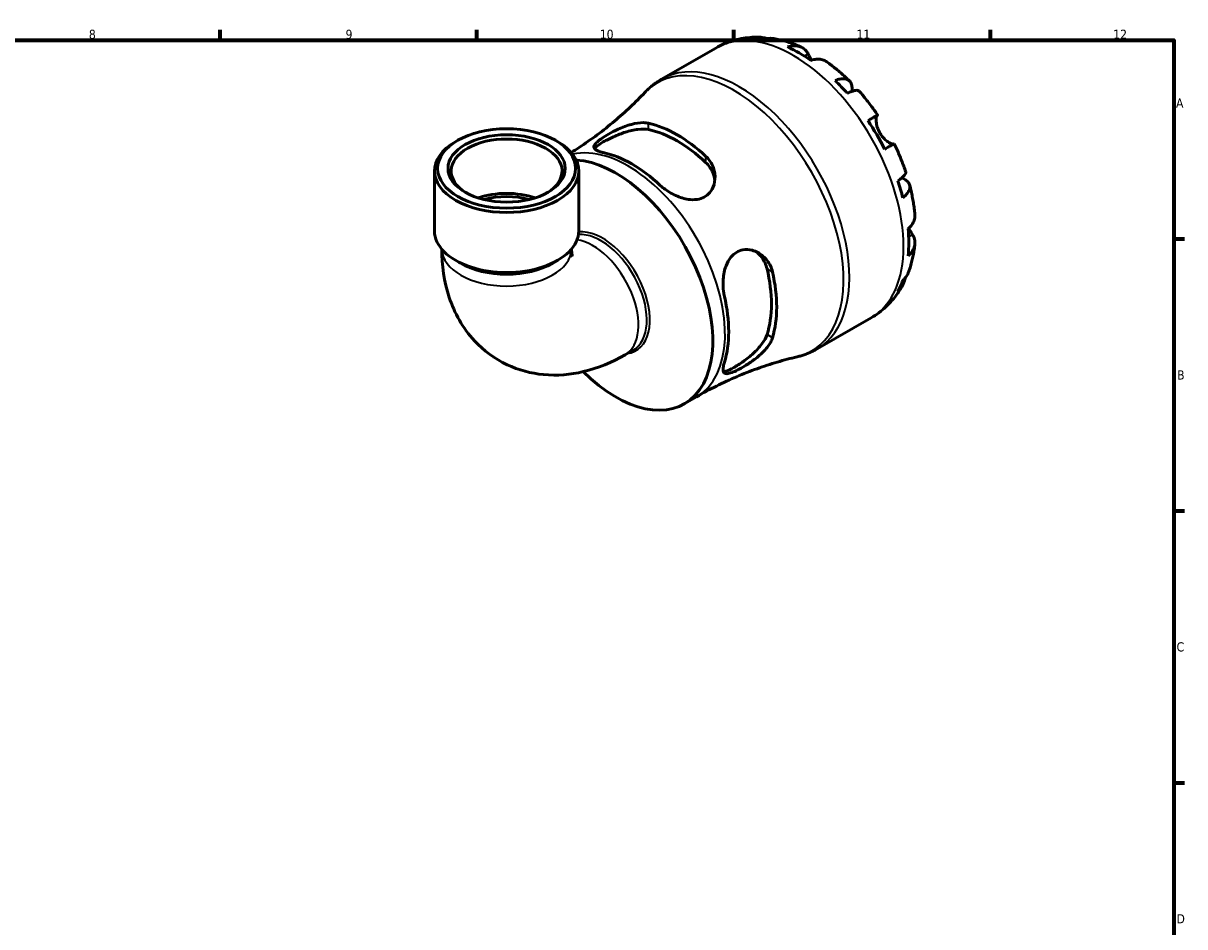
# Model space of a CAD drawing. Header units: millimetres. Extents: x 0 to 905, y 0 to 769.
# Tile 6 of 6: x 507 to 824, y 332 to 579. Entities that reach past the tile are written whole.
import ezdxf

# ---------------------------------------------------------------- set-up
doc = ezdxf.new("R2010")
doc.units = ezdxf.units.MM
for name, color, linetype, lineweight in [('Border (ISO)', 7, 'Continuous', 70), ('Visible (ISO)', 7, 'Continuous', 50), ('Visible Narrow (ISO)', 7, 'Continuous', 35)]:
    doc.layers.add(name, color=color, linetype=linetype, lineweight=lineweight)
doc.styles.add('Note Text (ISO)', font='tahoma.ttf')

# ---------------------------------------------------------------- blocks, each defined once
blk = doc.blocks.new('Borders Default Border')
at = {"layer": 'Border (ISO)'}
for p, q in [((560.67, 574), (560.67, 576.9)), ((630.75, 574), (630.75, 576.9)), ((700.83, 574), (700.83, 576.9)), ((770.92, 574), (770.92, 576.9)), ((821, 519.75), (823.9, 519.75)), ((821, 445.5), (823.9, 445.5)), ((821, 371.25), (823.9, 371.25))]:
    blk.add_line(p, q, dxfattribs=at)
at = {"layer": 'Border (ISO)', "flags": 128}
blk.add_lwpolyline([(20, 20), (20, 574), (821, 574), (821, 20), (20, 20)], dxfattribs=at)
at = {"layer": 'Border (ISO)', "color": 232, "true_color": 0xca0064, "char_height": 2.5, "attachment_point": 7, "style": 'Note Text (ISO)'}
for s, insert in [('8', (524.81, 574.34)), ('9', (594.88, 574.35)), ('10', (664.29, 574.35)), ('11', (734.37, 574.4)), ('12', (804.46, 574.4)), ('A', (821.59, 555.62)), ('B', (821.89, 481.37)), ('C', (821.73, 407.08)), ('D', (821.73, 332.88))]:
    blk.add_mtext(s, dxfattribs=dict(at, insert=insert))

msp = doc.modelspace()

# ---------------------------------------------------------------- linework, layer by layer
at = {"layer": 'Visible (ISO)'}
for p, q in [((681.165, 563.382), (695.949, 571.896)), ((625.473, 546.663), (624.87, 546.313)), ((652.218, 546.663), (652.821, 546.313)), ((619.156, 521.935), (619.156, 538.327)), ((658.535, 521.935), (658.535, 538.327)), ((626.267, 513.138), (624.87, 513.949)), ((651.424, 513.138), (652.821, 513.949)), ((723.583, 489.723), (738.366, 498.236)), ((671.167, 488.133), (673.438, 489.441)), ((687.356, 474.746), (690.708, 476.677))]:
    msp.add_line(p, q, dxfattribs=at)
for centre, major_axis, ratio, start_param, end_param in [((718.749, 535.982), (-21.095, 36.633), 0.5780931, 5.8322823, 5.9525576), ((718.749, 535.982), (-21.095, 36.633), 0.5780931, 5.3930671, 5.6063746), ((718.749, 535.982), (-21.095, 36.633), 0.5780931, 5.0468841, 5.1671594), ((718.749, 535.982), (-21.095, 36.633), 0.5780931, 4.6076689, 4.8209764), ((685.398, 516.777), (19.175, -33.299), 0.5780931, 2.0677974, 2.648459), ((685.398, 516.777), (18.165, -31.544), 0.5780931, 2.0511308, 2.6651256), ((638.845, 538.327), (-19.689, 0), 0.5758617, 5.5016397, 10.2063236), ((638.845, 538.327), (-15.145, 0), 0.5758617, 2.3879428, 7.0368352), ((673.023, 509.651), (-18.667, 32.415), 0.5780931, 5.2012339, 5.7982078), ((668.692, 507.157), (-18.664, 32.41), 0.5780931, 2.0133393, 5.9221215), ((718.749, 535.982), (-21.095, 36.633), 0.5780931, 4.2614859, 4.3817613), ((638.845, 523.488), (-15.145, 0), 0.5758617, 4.1731613, 5.2516167), ((638.845, 523.488), (-13.631, 0), 0.5758617, 4.2481958, 5.1765822), ((638.845, 521.935), (-19.689, 0), 0.5758617, 0, 3.1415927), ((718.749, 535.982), (-21.095, 36.633), 0.5780931, 3.8222708, 4.0355783), ((638.845, 520.325), (17.72, 0), 0.5758617, 3.9231383, 5.5016397), ((685.398, 516.777), (18.165, -31.544), 0.5780931, 0.4803345, 1.0943293), ((685.398, 516.777), (19.175, -33.299), 0.5780931, 0.4970011, 1.0776627), ((718.749, 535.982), (21.095, -36.633), 0.5780931, 0.3344951, 0.4547705), ((673.023, 509.651), (-18.667, 32.415), 0.5780931, 3.6304376, 4.2274115)]:
    msp.add_ellipse(centre, major_axis=major_axis, ratio=ratio, start_param=start_param, end_param=end_param, dxfattribs=at)
for major_axis in [(18.839, 0), (15.995, 0)]:
    msp.add_ellipse((638.845, 539.022), major_axis=major_axis, ratio=0.5758617, dxfattribs=at)
for points, knots in [([(695.949, 571.896), (696.669, 572.31), (697.413, 572.683), (698.935, 573.341), (699.713, 573.626), (701.288, 574.105), (702.086, 574.3), (703.688, 574.602), (704.492, 574.709), (706.098, 574.842), (706.899, 574.867), (707.695, 574.855)], [5.49972085, 5.49972085, 5.49972085, 5.49972085, 5.56615501, 5.56615501, 5.63258916, 5.63258916, 5.69902332, 5.69902332, 5.76545747, 5.76545747, 5.83189163, 5.83189163, 5.83189163, 5.83189163]), ([(705.671, 574.59), (706.234, 574.749), (706.811, 574.833), (707.894, 574.87), (708.498, 574.822), (709.366, 574.636), (709.636, 574.562), (709.898, 574.474)], [0.21343366, 0.21343366, 0.21343366, 0.21343366, 0.41600999, 0.41600999, 0.62434849, 0.62434849, 0.71922, 0.71922, 0.71922, 0.71922]), ([(711.802, 574.464), (711.38, 574.536), (710.953, 574.56), (710.064, 574.518), (709.526, 574.43), (708.99, 574.268)], [6.10244735, 6.10244735, 6.10244735, 6.10244735, 6.26990562, 6.26990562, 6.47248196, 6.47248196, 6.47248196, 6.47248196]), ([(711.803, 574.464), (712.317, 574.375), (712.828, 574.272), (713.842, 574.039), (714.345, 573.91), (715.343, 573.625), (715.837, 573.471), (716.818, 573.139), (717.304, 572.961), (718.268, 572.584), (718.745, 572.384), (719.219, 572.174)], [5.94784428, 5.94784428, 5.94784428, 5.94784428, 5.99219972, 5.99219972, 6.03655517, 6.03655517, 6.08091061, 6.08091061, 6.12526605, 6.12526605, 6.16962149, 6.16962149, 6.16962149, 6.16962149]), ([(715.567, 572.178), (716.075, 572.35), (716.572, 572.455), (717.466, 572.54), (717.943, 572.525), (718.832, 572.347), (719.245, 572.185), (719.94, 571.779), (720.286, 571.497), (720.811, 570.886), (721.011, 570.586), (721.176, 570.272)], [0.21343841, 0.21343841, 0.21343841, 0.21343841, 0.41559978, 0.41559978, 0.62400044, 0.62400044, 0.8324011, 0.8324011, 1.04178819, 1.04178819, 1.20124236, 1.20124236, 1.20124236, 1.20124236]), ([(721.176, 570.272), (721.245, 570.141), (721.32, 569.999), (721.482, 569.699), (721.568, 569.54), (721.778, 569.165), (721.903, 568.945), (722.066, 568.669), (722.094, 568.622), (722.122, 568.575)], [-0.72877811, -0.72877811, -0.72877811, -0.72877811, -0.65864576, -0.65864576, -0.58948737, -0.58948737, -0.50282865, -0.50282865, -0.48506763, -0.48506763, -0.48506763, -0.48506763]), ([(726.238, 568.135), (726.145, 568.201), (726.051, 568.262), (725.609, 568.52), (725.196, 568.682), (724.307, 568.86), (723.83, 568.875), (722.936, 568.79), (722.439, 568.685), (721.931, 568.513)], [5.814227, 5.814227, 5.814227, 5.814227, 5.87111315, 5.87111315, 6.07951382, 6.07951382, 6.28791448, 6.28791448, 6.49007585, 6.49007585, 6.49007585, 6.49007585]), ([(726.239, 568.135), (726.675, 567.825), (727.106, 567.507), (727.961, 566.854), (728.384, 566.52), (729.221, 565.835), (729.635, 565.485), (730.455, 564.77), (730.86, 564.405), (731.661, 563.661), (732.057, 563.282), (732.448, 562.896)], [0.11624927, 0.11624927, 0.11624927, 0.11624927, 0.1612114, 0.1612114, 0.20617354, 0.20617354, 0.25113567, 0.25113567, 0.2960978, 0.2960978, 0.34105993, 0.34105993, 0.34105993, 0.34105993]), ([(676.566, 559.743), (676.834, 560.027), (677.111, 560.304), (677.68, 560.842), (677.972, 561.103), (678.573, 561.608), (678.88, 561.852), (679.51, 562.322), (679.832, 562.547), (680.489, 562.98), (680.824, 563.186), (681.165, 563.382)], [5.32798582, 5.32798582, 5.32798582, 5.32798582, 5.36233282, 5.36233282, 5.39667983, 5.39667983, 5.43102684, 5.43102684, 5.46537385, 5.46537385, 5.49972085, 5.49972085, 5.49972085, 5.49972085]), ([(728.507, 563.029), (728.991, 563.221), (729.45, 563.354), (730.251, 563.508), (730.665, 563.538), (731.406, 563.469), (731.733, 563.37), (732.253, 563.092), (732.495, 562.886), (732.866, 562.357), (732.997, 562.035), (733.145, 561.363), (733.177, 560.951), (733.141, 560.357), (733.127, 560.215), (733.108, 560.07)], [0.2134337, 0.2134337, 0.2134337, 0.2134337, 0.41601, 0.41601, 0.6243485, 0.6243485, 0.832687, 0.832687, 1.0415719, 1.0415719, 1.2504568, 1.2504568, 1.4601279, 1.4601279, 1.5239813, 1.5239813, 1.5239813, 1.5239813]), ([(676.566, 559.743), (675.315, 558.418), (673.996, 557.097), (671.232, 554.484), (669.786, 553.192), (666.776, 550.66), (665.213, 549.42), (661.985, 547.012), (660.32, 545.844), (657.912, 544.259), (657.203, 543.806), (656.488, 543.36)], [5.32798582, 5.32798582, 5.32798582, 5.32798582, 5.36233282, 5.36233282, 5.39667983, 5.39667983, 5.43102684, 5.43102684, 5.46537385, 5.46537385, 5.47949509, 5.47949509, 5.47949509, 5.47949509]), ([(735.058, 560.144), (734.983, 560.228), (734.878, 560.286), (734.583, 560.364), (734.345, 560.369), (733.758, 560.276), (733.408, 560.178), (732.702, 559.924), (732.284, 559.748), (731.827, 559.528)], [5.70165265, 5.70165265, 5.70165265, 5.70165265, 5.85322864, 5.85322864, 6.06156713, 6.06156713, 6.26990562, 6.26990562, 6.47248196, 6.47248196, 6.47248196, 6.47248196]), ([(735.058, 560.145), (735.423, 559.734), (735.783, 559.318), (736.492, 558.473), (736.842, 558.045), (737.531, 557.179), (737.87, 556.741), (738.538, 555.854), (738.866, 555.405), (739.512, 554.498), (739.829, 554.04), (740.141, 553.578)], [0.44390917, 0.44390917, 0.44390917, 0.44390917, 0.48833164, 0.48833164, 0.5327541, 0.5327541, 0.57717656, 0.57717656, 0.62159902, 0.62159902, 0.66602149, 0.66602149, 0.66602149, 0.66602149]), ([(737.515, 552.075), (737.95, 552.326), (738.336, 552.547), (738.967, 552.91), (739.266, 553.081), (739.734, 553.349), (739.902, 553.445), (740.104, 553.559), (740.156, 553.587), (740.122, 553.565), (740.068, 553.533), (739.983, 553.483)], [0.21343841, 0.21343841, 0.21343841, 0.21343841, 0.41559978, 0.41559978, 0.62400044, 0.62400044, 0.8324011, 0.8324011, 1.04178819, 1.04178819, 1.20124236, 1.20124236, 1.20124236, 1.20124236]), ([(739.983, 553.483), (739.962, 553.47), (739.941, 553.452), (739.876, 553.373), (739.836, 553.289), (739.768, 553.055), (739.741, 552.901), (739.703, 552.453), (739.705, 552.132), (739.786, 551.324), (739.881, 550.827), (740.206, 549.775), (740.44, 549.23), (740.737, 548.714)], [-0.72474413, -0.72474413, -0.72474413, -0.72474413, -0.68292689, -0.68292689, -0.58946764, -0.58946764, -0.49014387, -0.49014387, -0.34933517, -0.34933517, -0.17856496, -0.17856496, 0, 0, 0, 0]), ([(665.245, 543.358), (664.92, 543.43), (664.621, 543.508), (663.728, 543.789), (663.269, 544.013), (662.677, 544.558), (662.598, 544.887), (662.911, 545.585), (663.198, 545.925), (663.984, 546.617), (664.415, 546.944), (665.441, 547.642), (666.023, 548.004), (667.483, 548.841), (668.376, 549.304), (670.495, 550.271), (671.735, 550.738), (674.079, 551.361), (675.191, 551.528), (676.705, 551.509), (677.183, 551.456), (677.62, 551.356)], [-3.0432113, -3.0432113, -3.0432113, -3.0432113, -2.8981948, -2.8981948, -2.5610378, -2.5610378, -2.1775655, -2.1775655, -1.8826405, -1.8826405, -1.6526804, -1.6526804, -1.4206498, -1.4206498, -1.1178902, -1.1178902, -0.7201261, -0.7201261, -0.3378687, -0.3378687, -0.1434595, -0.1434595, -0.1434595, -0.1434595]), ([(662.856, 544.417), (662.967, 544.588), (663.133, 544.772), (663.797, 545.358), (664.462, 545.802), (666.029, 546.704), (667.009, 547.208), (669.114, 548.15), (670.239, 548.586), (672.401, 549.271), (673.591, 549.556), (675.795, 549.818), (676.81, 549.793), (677.62, 549.623)], [2.2175239, 2.2175239, 2.2175239, 2.2175239, 2.3873007, 2.3873007, 2.7197935, 2.7197935, 3.0522863, 3.0522863, 3.384779, 3.384779, 3.7450499, 3.7450499, 4.1053208, 4.1053208, 4.1053208, 4.1053208]), ([(740.737, 548.714), (740.908, 548.419), (741.097, 548.136), (741.519, 547.586), (741.751, 547.324), (742.31, 546.768), (742.637, 546.499), (743.239, 546.078), (743.509, 545.925), (743.901, 545.749), (744.041, 545.701), (744.269, 545.652), (744.358, 545.649), (744.426, 545.666), (744.43, 545.667), (744.433, 545.668)], [0, 0, 0, 0, 0.10230486, 0.10230486, 0.2116531, 0.2116531, 0.35868741, 0.35868741, 0.49861539, 0.49861539, 0.59613895, 0.59613895, 0.69034298, 0.69034298, 0.69546075, 0.69546075, 0.69546075, 0.69546075]), ([(744.641, 545.783), (744.64, 545.784), (744.589, 545.756), (744.402, 545.65), (744.234, 545.554), (743.766, 545.287), (743.467, 545.115), (742.836, 544.753), (742.45, 544.531), (742.015, 544.281)], [5.6921627, 5.6921627, 5.6921627, 5.6921627, 5.87111315, 5.87111315, 6.07951382, 6.07951382, 6.28791448, 6.28791448, 6.49007585, 6.49007585, 6.49007585, 6.49007585]), ([(744.641, 545.783), (744.886, 545.282), (745.124, 544.778), (745.586, 543.765), (745.811, 543.256), (746.245, 542.234), (746.455, 541.721), (746.862, 540.691), (747.057, 540.174), (747.434, 539.137), (747.615, 538.617), (747.788, 538.096)], [0.90478121, 0.90478121, 0.90478121, 0.90478121, 0.94920516, 0.94920516, 0.9936291, 0.9936291, 1.03805305, 1.03805305, 1.082477, 1.082477, 1.12690095, 1.12690095, 1.12690095, 1.12690095]), ([(693.176, 542.397), (693.569, 542.036), (693.92, 541.64), (694.845, 540.366), (695.277, 539.415), (695.768, 537.399), (695.808, 536.329), (695.465, 534.406), (695.126, 533.542), (694.218, 532.259), (693.742, 531.791), (692.65, 531.075), (692.059, 530.824), (690.634, 530.479), (689.797, 530.438), (687.779, 530.628), (686.596, 530.957), (684.269, 531.924), (683.129, 532.575), (681.645, 533.662), (681.205, 534.024), (680.802, 534.4)], [-3.0728185, -3.0728185, -3.0728185, -3.0728185, -2.8979189, -2.8979189, -2.5471906, -2.5471906, -2.1792349, -2.1792349, -1.8502715, -1.8502715, -1.6094546, -1.6094546, -1.384018, -1.384018, -1.1093647, -1.1093647, -0.7386253, -0.7386253, -0.3505366, -0.3505366, -0.1706275, -0.1706275, -0.1706275, -0.1706275]), ([(693.176, 540.665), (693.985, 539.902), (694.666, 538.951), (695.415, 537.224), (695.608, 536.485), (695.691, 535.767)], [-1.38552734, -1.38552734, -1.38552734, -1.38552734, -1.02525645, -1.02525645, -0.77583383, -0.77583383, -0.77583383, -0.77583383]), ([(745.627, 535.624), (746.047, 535.909), (746.41, 536.181), (746.985, 536.663), (747.246, 536.914), (747.622, 537.373), (747.738, 537.58), (747.82, 537.871), (747.823, 537.99), (747.788, 538.096)], [0.21343366, 0.21343366, 0.21343366, 0.21343366, 0.41600999, 0.41600999, 0.62434849, 0.62434849, 0.83268698, 0.83268698, 0.98494747, 0.98494747, 0.98494747, 0.98494747]), ([(746.721, 536.442), (746.869, 536.381), (747.012, 536.318), (747.554, 536.048), (747.894, 535.817), (748.4, 535.355), (748.613, 535.083), (748.883, 534.501), (748.939, 534.191), (748.918, 533.604), (748.84, 533.274), (748.527, 532.601), (748.292, 532.26), (747.757, 531.645), (747.411, 531.316), (747.002, 530.995)], [5.1559849, 5.1559849, 5.1559849, 5.1559849, 5.2257877, 5.2257877, 5.4354588, 5.4354588, 5.6443437, 5.6443437, 5.8532286, 5.8532286, 6.0615671, 6.0615671, 6.2699056, 6.2699056, 6.472482, 6.472482, 6.472482, 6.472482]), ([(748.867, 534.46), (749.006, 533.928), (749.137, 533.395), (749.381, 532.329), (749.495, 531.795), (749.705, 530.728), (749.801, 530.194), (749.976, 529.127), (750.054, 528.593), (750.193, 527.526), (750.254, 526.993), (750.304, 526.46)], [1.22971803, 1.22971803, 1.22971803, 1.22971803, 1.27467611, 1.27467611, 1.31963419, 1.31963419, 1.36459227, 1.36459227, 1.40955035, 1.40955035, 1.45450843, 1.45450843, 1.45450843, 1.45450843]), ([(748.47, 522.546), (748.874, 522.899), (749.214, 523.275), (749.737, 524.004), (749.963, 524.423), (750.256, 525.279), (750.323, 525.716), (750.321, 526.228), (750.315, 526.343), (750.304, 526.46)], [0.21343841, 0.21343841, 0.21343841, 0.21343841, 0.41559978, 0.41559978, 0.62400044, 0.62400044, 0.8324011, 0.8324011, 0.89094993, 0.89094993, 0.89094993, 0.89094993]), ([(749.637, 520.976), (749.826, 520.677), (749.985, 520.355), (750.25, 519.598), (750.32, 519.16), (750.323, 518.358), (750.256, 517.921), (749.963, 517.065), (749.737, 516.646), (749.214, 515.917), (748.874, 515.541), (748.47, 515.188)], [5.50227189, 5.50227189, 5.50227189, 5.50227189, 5.66172607, 5.66172607, 5.87111315, 5.87111315, 6.07951382, 6.07951382, 6.28791448, 6.28791448, 6.49007585, 6.49007585, 6.49007585, 6.49007585]), ([(748.62, 522.68), (748.716, 522.507), (748.812, 522.339), (749.035, 521.956), (749.159, 521.748), (749.401, 521.352), (749.516, 521.168), (749.626, 520.993), (749.632, 520.985), (749.637, 520.976)], [-2.64714665, -2.64714665, -2.64714665, -2.64714665, -2.58338701, -2.58338701, -2.49547573, -2.49547573, -2.40310236, -2.40310236, -2.39831682, -2.39831682, -2.39831682, -2.39831682]), ([(621.125, 516.993), (621.136, 512.585), (621.726, 508.133), (624.59, 499.59), (626.828, 495.464), (632.565, 489.283), (635.621, 487.011), (642.151, 483.924), (645.56, 483.04), (652.661, 482.373), (656.324, 482.72), (663.861, 484.494), (667.652, 486.109), (671.167, 488.133)], [3.1444683, 3.1444683, 3.1444683, 3.1444683, 3.4557519, 3.4557519, 3.7518317, 3.7518317, 3.9757868, 3.9757868, 4.1872839, 4.1872839, 4.4259512, 4.4259512, 4.712389, 4.712389, 4.712389, 4.712389]), ([(656.566, 516.993), (656.573, 516.267), (656.641, 515.718), (656.755, 515.131), (656.801, 515.005), (656.801, 515.005)], [3.1519889, 3.1519889, 3.1519889, 3.1519889, 3.34107774, 3.34107774, 3.48582325, 3.48582325, 3.48582325, 3.48582325]), ([(698.304, 504.086), (698.203, 504.52), (698.123, 504.971), (697.92, 506.509), (697.887, 507.639), (698.067, 510.034), (698.314, 511.296), (699.078, 513.321), (699.518, 514.124), (700.513, 515.326), (701.011, 515.763), (702.13, 516.434), (702.736, 516.656), (704.192, 516.911), (705.039, 516.863), (706.936, 516.383), (707.96, 515.838), (709.67, 514.378), (710.37, 513.476), (711.108, 511.915), (711.301, 511.358), (711.432, 510.778)], [-3.0432113, -3.0432113, -3.0432113, -3.0432113, -2.8981948, -2.8981948, -2.5610378, -2.5610378, -2.1775655, -2.1775655, -1.8826405, -1.8826405, -1.6526804, -1.6526804, -1.4206498, -1.4206498, -1.1178902, -1.1178902, -0.7201261, -0.7201261, -0.3378687, -0.3378687, -0.1434595, -0.1434595, -0.1434595, -0.1434595]), ([(750.301, 518.356), (750.247, 517.841), (750.182, 517.327), (750.029, 516.304), (749.941, 515.794), (749.74, 514.778), (749.628, 514.272), (749.377, 513.266), (749.239, 512.766), (748.936, 511.771), (748.771, 511.276), (748.592, 510.786)], [1.68441091, 1.68441091, 1.68441091, 1.68441091, 1.7287646, 1.7287646, 1.77311828, 1.77311828, 1.81747196, 1.81747196, 1.86182565, 1.86182565, 1.90617933, 1.90617933, 1.90617933, 1.90617933]), ([(706.93, 516.287), (707.516, 515.853), (708.065, 515.311), (709.192, 513.791), (709.676, 512.724), (709.933, 511.641)], [3.49351268, 3.49351268, 3.49351268, 3.49351268, 3.74504994, 3.74504994, 4.10532083, 4.10532083, 4.10532083, 4.10532083]), ([(747.002, 508.429), (747.411, 508.811), (747.757, 509.231), (748.244, 509.986), (748.442, 510.376), (748.592, 510.786)], [0.21343366, 0.21343366, 0.21343366, 0.21343366, 0.41600999, 0.41600999, 0.58712471, 0.58712471, 0.58712471, 0.58712471]), ([(747.654, 509.133), (747.597, 508.849), (747.524, 508.565), (747.246, 507.71), (746.985, 507.164), (746.41, 506.247), (746.047, 505.79), (745.627, 505.383)], [5.96209639, 5.96209639, 5.96209639, 5.96209639, 6.06156713, 6.06156713, 6.26990562, 6.26990562, 6.47248196, 6.47248196, 6.47248196, 6.47248196]), ([(746.89, 507.033), (746.501, 506.328), (746.075, 505.638), (745.151, 504.297), (744.651, 503.646), (743.579, 502.394), (743.005, 501.793), (741.789, 500.655), (741.146, 500.117), (739.799, 499.118), (739.095, 498.656), (738.366, 498.236)], [2.02205028, 2.02205028, 2.02205028, 2.02205028, 2.08926586, 2.08926586, 2.15648145, 2.15648145, 2.22369703, 2.22369703, 2.29091262, 2.29091262, 2.3581282, 2.3581282, 2.3581282, 2.3581282]), ([(711.432, 492.792), (711.314, 492.405), (711.147, 492.009), (710.505, 490.806), (709.896, 489.997), (708.394, 488.395), (707.487, 487.603), (705.648, 486.21), (704.729, 485.597), (703.162, 484.653), (702.519, 484.298), (701.351, 483.711), (700.837, 483.481), (699.825, 483.103), (699.37, 482.989), (698.525, 482.948), (698.217, 483.102), (697.891, 483.772), (697.885, 484.305), (698.085, 485.341), (698.179, 485.705), (698.304, 486.1)], [-3.0728185, -3.0728185, -3.0728185, -3.0728185, -2.8979189, -2.8979189, -2.5471906, -2.5471906, -2.1792349, -2.1792349, -1.8502715, -1.8502715, -1.6094546, -1.6094546, -1.384018, -1.384018, -1.1093647, -1.1093647, -0.7386253, -0.7386253, -0.3505366, -0.3505366, -0.1706275, -0.1706275, -0.1706275, -0.1706275]), ([(709.933, 493.655), (709.676, 492.867), (709.192, 491.973), (707.865, 490.191), (707.024, 489.302), (705.351, 487.771), (704.411, 487.014), (702.542, 485.664), (701.615, 485.068), (700.831, 484.617), (700.048, 484.165), (699.329, 483.814), (698.487, 483.536), (698.243, 483.486), (698.038, 483.477)], [-1.3855273, -1.3855273, -1.3855273, -1.3855273, -1.0252564, -1.0252564, -0.6649856, -0.6649856, -0.3324928, -0.3324928, 0, 0, 0, 0.3324928, 0.3324928, 0.5027687, 0.5027687, 0.5027687, 0.5027687]), ([(723.583, 489.723), (723.242, 489.526), (722.895, 489.34), (722.192, 488.989), (721.835, 488.824), (721.112, 488.515), (720.747, 488.371), (720.008, 488.105), (719.636, 487.984), (718.885, 487.761), (718.507, 487.661), (718.127, 487.572)], [2.3581282, 2.3581282, 2.3581282, 2.3581282, 2.39247521, 2.39247521, 2.42682221, 2.42682221, 2.46116922, 2.46116922, 2.49551623, 2.49551623, 2.52986323, 2.52986323, 2.52986323, 2.52986323]), ([(690.708, 476.677), (692.487, 477.701), (694.296, 478.672), (697.951, 480.497), (699.797, 481.351), (703.5, 482.934), (705.357, 483.664), (709.058, 484.995), (710.901, 485.598), (714.548, 486.677), (716.353, 487.154), (718.127, 487.572)], [2.3581282, 2.3581282, 2.3581282, 2.3581282, 2.39247521, 2.39247521, 2.42682221, 2.42682221, 2.46116922, 2.46116922, 2.49551623, 2.49551623, 2.52986323, 2.52986323, 2.52986323, 2.52986323])]:
    msp.add_open_spline(points, degree=3, knots=knots, dxfattribs=at)
at = {"layer": 'Visible Narrow (ISO)'}
for p, q in [((721.176, 570.272), (720.163, 569.689)), ((739.983, 553.483), (737.522, 552.065)), ((677.62, 549.623), (677.62, 551.356)), ((693.176, 542.397), (693.176, 540.665)), ((749.637, 520.976), (748.608, 520.383)), ((709.933, 511.641), (711.432, 510.778)), ((711.432, 492.792), (709.933, 493.655))]:
    msp.add_line(p, q, dxfattribs=at)
for centre, major_axis, ratio, start_param, end_param in [((717.158, 535.066), (-21.209, 36.83), 0.5780931, 3.1415927, 6.2831853), ((702.374, 526.553), (21.209, -36.83), 0.5780931, 0, 3.1415927), ((700.965, 525.741), (-21.091, 36.624), 0.5780931, 2.9698576, 6.4549203), ((672.044, 509.087), (-18.664, 32.41), 0.5780931, 3.1415927, 6.1101689), ((664.595, 504.797), (-8.843, 15.356), 0.5780931, 3.1415927, 6.0111769), ((665.059, 505.064), (9.094, -15.793), 0.5780931, 6.0474564, 9.172706), ((638.845, 517.115), (17.72, 0), 0.5758617, 3.1536959, 6.271082), ((662.324, 503.489), (8.843, -15.356), 0.5780931, 0, 2.7021353)]:
    msp.add_ellipse(centre, major_axis=major_axis, ratio=ratio, start_param=start_param, end_param=end_param, dxfattribs=at)

# ---------------------------------------------------------------- block references
msp.add_blockref('Borders Default Border', (0, 0))

doc.saveas('drawing.dxf')
